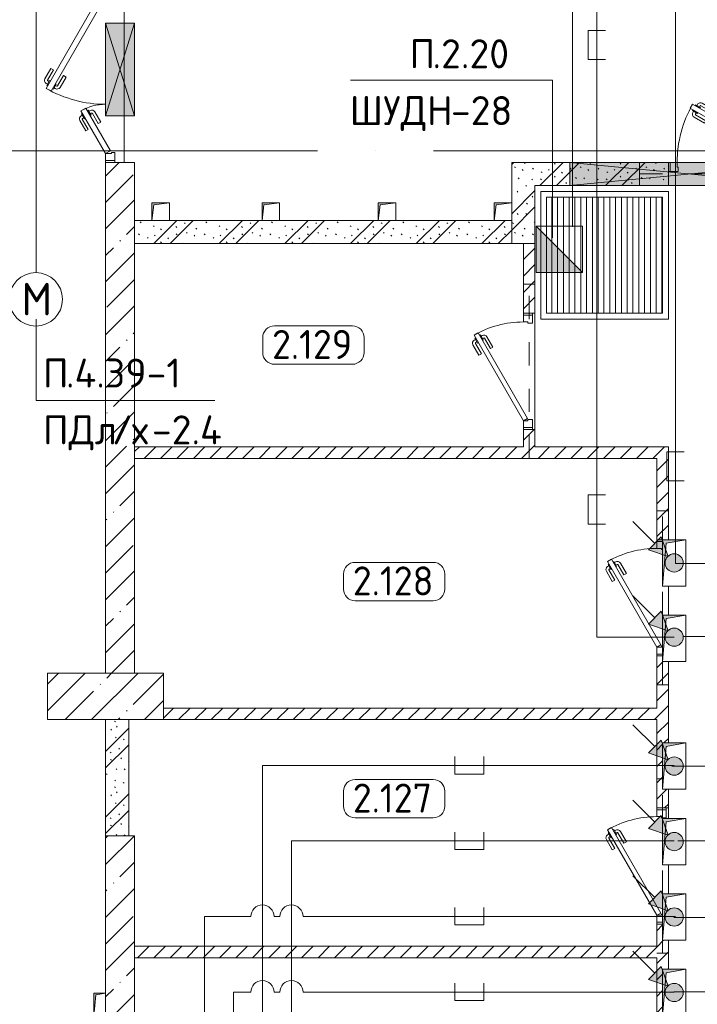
# Model space of a CAD drawing. Header units: millimetres. Extents: x -32229 to 291619, y -13689 to 125138.
# Tile 101 of 256: x 98815 to 104655, y 20798 to 29279. Entities that reach past the tile are written whole.
import ezdxf

# ---------------------------------------------------------------- set-up
doc = ezdxf.new("R2010")
doc.units = ezdxf.units.MM
doc.linetypes.add('3_ Штрих_ 1 х 1 мм', pattern=[400, 200, -200])
doc.linetypes.add('ADSK_Линия сетки', pattern=[5000, 4000, -500, 0, -500])
for name, color, linetype, lineweight in [('A-____-NOTE-TEXT', 7, 'Continuous', 18), ('A-AREA-____-IDEN', 7, 'Continuous', 9), ('A-DETL-____-THIN', 7, 'Continuous', 9), ('A-DOOR-____-MCUT', 7, 'Continuous', 9), ('A-DOOR-____-OTLN', 7, 'Continuous', 18), ('A-DOOR-FRAM-MCUT', 7, 'Continuous', 9), ('A-FLOR-____-OTLN', 7, 'Continuous', 18), ('A-GLAZ-____-MCUT', 7, 'Continuous', 9), ('A-GLAZ-____-OTLN', 7, 'Continuous', 18), ('A-WALL-____-MCUT', 7, 'Continuous', 40), ('A-WALL-____-PATT', 7, 'Continuous', 40), ('G-____-____-TEXT', 7, 'Continuous', 9), ('I-WALL-____-MCUT', 7, 'Continuous', 40), ('M-EQPM-____-OTLN', 7, 'Continuous', 18), ('S-BEAM-____-OTLN', 7, 'Continuous', 18), ('S-COLS-____-MCUT', 7, 'Continuous', 40), ('S-COLS-____-OTLN', 7, 'Continuous', 18), ('S-GRID-____-OTLN', 7, 'Continuous', 9)]:
    doc.layers.add(name, color=color, linetype=linetype, lineweight=lineweight)
doc.layers.add('A-DETL-____-OTLN', color=7, linetype='Continuous', lineweight=9, true_color=0x00a600)
doc.styles.add('GOST Common_2', font='GOST_Common.ttf', dxfattribs={"height": 280})
doc.styles.add('GOST Common_9', font='GOST_Common.ttf', dxfattribs={"height": 250})
doc.styles.add('ISOCPEUR', font='isocpeur.ttf', dxfattribs={"height": 250})
pattern_1 = [(45, (0, 0), (-70.71068, 70.71068), [])]
pattern_2 = [(135, (300.56, 377.28), (-565.6854, 6e-14), [10, -790]), (135, (349.8, 474.73), (-565.6854, 6e-14), [10, -790]), (135, (423.93, 473.06), (-565.6854, 6e-14), [10, -790]), (135, (229.92, 447.9), (-565.6854, 6e-14), [10, -790]), (135, (155.08, 447.9), (-565.6854, 6e-14), [10, -790]), (135, (114.9, 369.03), (-565.6854, 6e-14), [10, -790]), (135, (132.43, 285.8), (-565.6854, 6e-14), [10, -790]), (135, (214.66, 322), (-565.6854, 6e-14), [10, -790]), (135, (198.16, 261.88), (-565.6854, 6e-14), [10, -790]), (135, (45.2, 272.9), (-565.6854, 6e-14), [10, -790]), (135, (42.32, 336.16), (-565.6854, 6e-14), [10, -790]), (135, (92.26, 192.24), (-565.6854, 6e-14), [10, -790]), (135, (7.07, 149.2), (-565.6854, 6e-14), [10, -790]), (135, (80.6, 95.1), (-565.6854, 6e-14), [10, -790]), (135, (79.53, 36.94), (-565.6854, 6e-14), [10, -790]), (135, (153.87, 74.56), (-565.6854, 6e-14), [10, -790]), (135, (228.35, 124.8), (-565.6854, 6e-14), [10, -790]), (135, (279.75, 180.4), (-565.6854, 6e-14), [10, -790]), (135, (282.9, 31.63), (-565.6854, 6e-14), [10, -790]), (135, (377.38, 53.45), (-565.6854, 6e-14), [10, -790]), (135, (352.28, 102.7), (-565.6854, 6e-14), [10, -790]), (135, (354.05, 0), (-565.6854, 6e-14), [10, -790]), (135, (553.23, 16.45), (-565.6854, 6e-14), [10, -790]), (135, (542.38, 63.45), (-565.6854, 6e-14), [10, -790]), (135, (536.58, 239.3), (-565.6854, 6e-14), [10, -790]), (135, (475.85, 203.9), (-565.6854, 6e-14), [10, -790]), (135, (475.85, 316.54), (-565.6854, 6e-14), [10, -790]), (135, (520.8, 408.7), (-565.6854, 6e-14), [10, -790]), (135, (551.1, 470.8), (-565.6854, 6e-14), [10, -790]), (135, (235.25, 537.93), (-565.6854, 6e-14), [10, -790]), (135, (407.25, 547.65), (-565.6854, 6e-14), [10, -790]), (135, (94.5, 558.6), (-565.6854, 6e-14), [10, -790]), (135, (46.4, 532.3), (-565.6854, 6e-14), [10, -790]), (135, (85.56, 465.04), (-565.6854, 6e-14), [10, -790]), (135, (355.53, 181.14), (-565.6854, 6e-14), [10, -790]), (135, (362.23, 243.6), (-565.6854, 6e-14), [10, -790]), (135, (413.45, 344.1), (-565.6854, 6e-14), [10, -790]), (135, (286.3, 273.25), (-565.6854, 6e-14), [10, -790]), (135, (423.02, 263.72), (-565.6854, 6e-14), [10, -790]), (135, (162.94, 190.2), (-565.6854, 6e-14), [10, -790]), (135, (470.25, 120.93), (-565.6854, 6e-14), [10, -790]), (135, (484.48, 9.78), (-565.6854, 6e-14), [10, -790]), (45, (0, 212.13), (-565.6854, 0), []), (45, (212.13, 0), (-565.6854, 0), []), (45, (353.55, 0), (-565.6854, 0), []), (45, (0, 353.55), (-565.6854, 0), [])]
pattern_3 = [(45, (0, 0), (-228.0985, 228.0985), []), (45, (228.1, 0), (-228.0985, 228.0985), [403.225, -80.645, 6.706, -73.939])]

# ---------------------------------------------------------------- blocks, each defined once
blk = doc.blocks.new('АР_Дверь однопольная - 1000х2100h_850__Кладовая-4627048--02 ЭМ')
at = {"layer": 'A-DOOR-____-MCUT', "color": 253, "lineweight": 13, "true_color": 0xaaaaaa}
for p, q in [((311.1, 475), (-425, 50)), ((-405, 15.4), (331.1, 440.4)), ((331.1, 440.4), (311.1, 475)), ((-425, 50), (-405, 15.4))]:
    blk.add_line(p, q, dxfattribs=at)
at = {"layer": 'A-DOOR-____-OTLN', "color": 253, "lineweight": 5, "true_color": 0xaaaaaa}
for p, q in [((138.9, 433.3), (227.7, 484.6)), ((151.4, 411.7), (138.9, 433.3)), ((151.4, 411.7), (240.2, 462.9)), ((285.5, 469.4), (242.2, 444.4)), ((242.2, 444.4), (246.2, 437.5)), ((253, 450.7), (247, 461.1)), ((274.6, 463.2), (268.6, 473.6)), ((289.5, 462.5), (285.5, 469.4)), ((309.5, 427.9), (313.5, 420.9)), ((196.4, 333.7), (285.2, 385)), ((208.9, 312.1), (297.7, 363.3)), ((270.2, 395.9), (266.2, 402.9)), ((313.5, 420.9), (270.2, 395.9)), ((281, 402.2), (287, 391.8)), ((302.6, 414.7), (308.7, 404.3)), ((196.4, 333.7), (208.9, 312.1))]:
    blk.add_line(p, q, dxfattribs=at)
for centre, radius, start, end in [((242.7, 458.6), 30, 30, 120), ((242.7, 458.6), 4.99, 30, 120), ((-425, 50), 850, 360, 30), ((282.7, 389.3), 4.99, 300, 30), ((282.7, 389.3), 30, 300, 30)]:
    blk.add_arc(centre, radius, start, end, dxfattribs=at)
at = {"layer": 'A-DOOR-FRAM-MCUT', "color": 253, "lineweight": 13, "true_color": 0xaaaaaa}
for p, q in [((-485, 50), (-500, 50)), ((-425, 50), (-485, 50)), ((-485, 50), (-485, -30)), ((-425, 10), (-425, 50)), ((-415, 10), (-425, 10)), ((-415, -30), (-415, 10)), ((425, 10), (415, 10)), ((415, 10), (415, -30)), ((485, 50), (425, 50)), ((425, 50), (425, 10)), ((485, -30), (485, 50)), ((485, 50), (500, 50)), ((-485, -30), (-500, -30)), ((-485, -30), (-415, -30)), ((415, -30), (485, -30)), ((485, -30), (500, -30))]:
    blk.add_line(p, q, dxfattribs=at)
blk = doc.blocks.new('АР_Дверь однопольная - 1000х2100h_850__Кладовая-V2--02 ЭМ')
at = {"layer": 'A-DOOR-____-MCUT', "color": 253, "lineweight": 13, "true_color": 0xaaaaaa}
for p, q in [((311.1, 475), (-425, 50)), ((-405, 15.4), (331.1, 440.4)), ((331.1, 440.4), (311.1, 475)), ((-425, 50), (-405, 15.4))]:
    blk.add_line(p, q, dxfattribs=at)
at = {"layer": 'A-DOOR-____-OTLN', "color": 253, "lineweight": 5, "true_color": 0xaaaaaa}
for p, q in [((138.9, 433.3), (227.7, 484.6)), ((151.4, 411.7), (138.9, 433.3)), ((151.4, 411.7), (240.2, 462.9)), ((285.5, 469.4), (242.2, 444.4)), ((242.2, 444.4), (246.2, 437.5)), ((253, 450.7), (247, 461.1)), ((274.6, 463.2), (268.6, 473.6)), ((289.5, 462.5), (285.5, 469.4)), ((309.5, 427.9), (313.5, 420.9)), ((196.4, 333.7), (285.2, 385)), ((208.9, 312.1), (297.7, 363.3)), ((270.2, 395.9), (266.2, 402.9)), ((313.5, 420.9), (270.2, 395.9)), ((281, 402.2), (287, 391.8)), ((302.6, 414.7), (308.7, 404.3)), ((196.4, 333.7), (208.9, 312.1))]:
    blk.add_line(p, q, dxfattribs=at)
for centre, radius, start, end in [((242.7, 458.6), 30, 30, 120), ((242.7, 458.6), 4.99, 30, 120), ((-425, 50), 850, 360, 30), ((282.7, 389.3), 4.99, 300, 30), ((282.7, 389.3), 30, 300, 30)]:
    blk.add_arc(centre, radius, start, end, dxfattribs=at)
at = {"layer": 'A-DOOR-FRAM-MCUT', "color": 253, "lineweight": 13, "true_color": 0xaaaaaa}
for p, q in [((-485, 50), (-500, 50)), ((-425, 50), (-485, 50)), ((-485, 50), (-485, 0)), ((-425, 10), (-425, 50)), ((-415, 10), (-425, 10)), ((-415, 0), (-415, 10)), ((425, 10), (415, 10)), ((415, 10), (415, 0)), ((485, 50), (425, 50)), ((425, 50), (425, 10)), ((485, 0), (485, 50)), ((485, 50), (500, 50))]:
    blk.add_line(p, q, dxfattribs=at)
blk = doc.blocks.new('АР_Дверь однопольная - 1000х2100h_850__Кладовая-V3--02 ЭМ')
at = {"layer": 'A-DOOR-____-MCUT', "color": 253, "lineweight": 13, "true_color": 0xaaaaaa}
for p, q in [((311.1, 475), (-425, 50)), ((-405, 15.4), (331.1, 440.4)), ((331.1, 440.4), (311.1, 475)), ((-425, 50), (-405, 15.4))]:
    blk.add_line(p, q, dxfattribs=at)
at = {"layer": 'A-DOOR-____-OTLN', "color": 253, "lineweight": 5, "true_color": 0xaaaaaa}
for p, q in [((138.9, 433.3), (227.7, 484.6)), ((151.4, 411.7), (138.9, 433.3)), ((151.4, 411.7), (240.2, 462.9)), ((285.5, 469.4), (242.2, 444.4)), ((242.2, 444.4), (246.2, 437.5)), ((253, 450.7), (247, 461.1)), ((274.6, 463.2), (268.6, 473.6)), ((289.5, 462.5), (285.5, 469.4)), ((309.5, 427.9), (313.5, 420.9)), ((196.4, 333.7), (285.2, 385)), ((208.9, 312.1), (297.7, 363.3)), ((270.2, 395.9), (266.2, 402.9)), ((313.5, 420.9), (270.2, 395.9)), ((281, 402.2), (287, 391.8)), ((302.6, 414.7), (308.7, 404.3)), ((196.4, 333.7), (208.9, 312.1))]:
    blk.add_line(p, q, dxfattribs=at)
for centre, radius, start, end in [((242.7, 458.6), 30, 30, 120), ((242.7, 458.6), 4.99, 30, 120), ((-425, 50), 850, 360, 30), ((282.7, 389.3), 4.99, 300, 30), ((282.7, 389.3), 30, 300, 30)]:
    blk.add_arc(centre, radius, start, end, dxfattribs=at)
at = {"layer": 'A-DOOR-FRAM-MCUT', "color": 253, "lineweight": 13, "true_color": 0xaaaaaa}
for p, q in [((-485, 50), (-500, 50)), ((-425, 50), (-485, 50)), ((-485, 50), (-485, 0)), ((-425, 10), (-425, 50)), ((-415, 10), (-425, 10)), ((-415, 0), (-415, 10)), ((425, 10), (415, 10)), ((415, 10), (415, -30)), ((485, 50), (425, 50)), ((425, 50), (425, 10)), ((485, -30), (485, 50)), ((485, 50), (500, 50)), ((415, -30), (485, -30)), ((485, -30), (500, -30))]:
    blk.add_line(p, q, dxfattribs=at)
blk = doc.blocks.new('АР_Дверь однопольная - 1150х2100h_кл_ коридор-4724467--02 ЭМ')
at = {"layer": 'A-DOOR-____-MCUT', "color": 253, "lineweight": 13, "true_color": 0xaaaaaa}
for p, q in [((-366, 600), (-386, 565.4)), ((500, 100), (-366, 600)), ((-386, 565.4), (420, 100)), ((420, 100), (480, 65.4)), ((480, 65.4), (500, 100))]:
    blk.add_line(p, q, dxfattribs=at)
at = {"layer": 'A-DOOR-____-OTLN', "color": 253, "lineweight": 5, "true_color": 0xaaaaaa}
for p, q in [((-344.4, 587.5), (-340.4, 594.4)), ((-340.4, 594.4), (-297.1, 569.4)), ((-329.5, 588.2), (-323.5, 598.6)), ((-193.8, 558.3), (-282.6, 609.6)), ((-364.4, 552.9), (-368.4, 545.9)), ((-368.4, 545.9), (-325.1, 520.9)), ((-357.5, 539.7), (-363.6, 529.3)), ((-335.9, 527.2), (-341.9, 516.8)), ((-251.3, 458.7), (-340.1, 510)), ((-325.1, 520.9), (-321.1, 527.9)), ((-307.9, 575.7), (-301.9, 586.1)), ((-297.1, 569.4), (-301.1, 562.5)), ((-206.3, 536.7), (-295.1, 587.9)), ((-206.3, 536.7), (-193.8, 558.3)), ((-263.8, 437.1), (-352.6, 488.3)), ((-251.3, 458.7), (-263.8, 437.1))]:
    blk.add_line(p, q, dxfattribs=at)
for centre, radius, start, end in [((500, 100), 1000, 150, 180), ((-297.6, 583.6), 30, 60, 150), ((-337.6, 514.3), 30, 150, 240), ((-337.6, 514.3), 4.99, 150, 240), ((-297.6, 583.6), 4.99, 60, 150)]:
    blk.add_arc(centre, radius, start, end, dxfattribs=at)
at = {"layer": 'A-DOOR-FRAM-MCUT', "color": 253, "lineweight": 13, "true_color": 0xaaaaaa}
for p, q in [((-560, 100), (-575, 100)), ((-500, 100), (-560, 100)), ((-560, 100), (-560, 20)), ((-500, 60), (-500, 100)), ((560, 100), (500, 100)), ((500, 100), (500, 60)), ((560, 20), (560, 100)), ((560, 100), (575, 100)), ((-560, 20), (-575, 20)), ((-560, 20), (-490, 20)), ((-490, 60), (-500, 60)), ((-490, 20), (-490, 60)), ((500, 60), (490, 60)), ((490, 60), (490, 20)), ((490, 20), (560, 20)), ((560, 20), (575, 20))]:
    blk.add_line(p, q, dxfattribs=at)
blk = doc.blocks.new('АР_Приямок - ПР-1_1100х1100 х50-V65--02 ЭМ')
at = {"layer": 'M-EQPM-____-OTLN', "lineweight": 5, "true_color": 0xaaaaaa}
h = blk.add_hatch(dxfattribs=at)
h.set_pattern_fill('FP_31', color=253, style=0, pattern_type=2)
h.set_pattern_definition([(90, (0, 0), (-50, 3e-15), [])])
h.paths.add_polyline_path([(1050, -500), (1050, 500), (50, 500), (50, -500), (659.094588, -500)])
at = {"layer": 'M-EQPM-____-OTLN', "color": 253, "lineweight": 13, "true_color": 0xaaaaaa}
for p, q in [((0, -550), (0, 550)), ((0, 550), (1100, 550)), ((1100, 550), (1100, -550)), ((1100, -550), (0, -550))]:
    blk.add_line(p, q, dxfattribs=at)
blk = doc.blocks.new('АР_Отверстие прямоугольное - АПТ-5817989--02 ЭМ')
at = {"layer": 'A-GLAZ-____-OTLN', "lineweight": 13, "true_color": 0xf0f0f0}
blk.add_hatch(color=7, dxfattribs=at).paths.add_polyline_path([(525, 125), (-275, 125), (-275, -125), (525, -125)])
at = {"layer": 'A-GLAZ-____-MCUT', "color": 253, "lineweight": 13, "true_color": 0xaaaaaa}
for p, q in [((-275, 125), (-275, -125)), ((525, 125), (525, -125))]:
    blk.add_line(p, q, dxfattribs=at)
at = {"layer": 'A-GLAZ-____-OTLN', "color": 253, "lineweight": 5, "true_color": 0xaaaaaa}
for p, q in [((525, 125), (-275, -125)), ((-275, 125), (525, -125))]:
    blk.add_line(p, q, dxfattribs=at)
at = {"layer": 'A-GLAZ-____-OTLN', "color": 253, "lineweight": 13, "true_color": 0xaaaaaa}
for p, q in [((525, 125), (-275, 125)), ((-275, 125), (-275, -125)), ((525, -125), (525, 125)), ((-275, -125), (525, -125))]:
    blk.add_line(p, q, dxfattribs=at)
blk = doc.blocks.new('АР_Дверь двупольная - 1600х2100h_1025_425__техн_-4730157--02 ЭМ')
at = {"layer": 'A-DOOR-____-MCUT', "color": 253, "lineweight": 13, "true_color": 0xaaaaaa}
for p, q in [((-162.7, 637.5), (-187.7, 594.2)), ((-187.7, 594.2), (700, 81.7)), ((725, 125), (-162.7, 637.5)), ((-725, 125), (-356.9, 337.5)), ((-331.9, 294.2), (-700, 81.7)), ((-356.9, 337.5), (-331.9, 294.2)), ((-700, 81.7), (-725, 125)), ((700, 81.7), (725, 125))]:
    blk.add_line(p, q, dxfattribs=at)
at = {"layer": 'A-DOOR-____-OTLN', "color": 253, "lineweight": 5, "true_color": 0xaaaaaa}
for p, q in [((-141, 625), (-137, 631.9)), ((-137, 631.9), (-93.7, 606.9)), ((-126.2, 625.7), (-120.2, 636.1)), ((-104.5, 613.2), (-98.5, 623.6)), ((-93.7, 606.9), (-97.7, 600)), ((-3, 574.2), (-91.7, 625.4)), ((9.5, 595.8), (-79.2, 647.1)), ((-3, 574.2), (9.5, 595.8)), ((-166, 581.7), (-170, 574.8)), ((-170, 574.8), (-126.7, 549.8)), ((-159.2, 568.5), (-165.2, 558.1)), ((-65.5, 465.9), (-154.2, 517.2)), ((-137.5, 556), (-143.6, 545.6)), ((-53, 487.5), (-141.7, 538.8)), ((-126.7, 549.8), (-122.7, 556.7)), ((-53, 487.5), (-65.5, 465.9)), ((-529.2, 295.8), (-440.4, 347.1)), ((-516.7, 274.2), (-529.2, 295.8)), ((-516.7, 274.2), (-427.9, 325.4)), ((-382.6, 331.9), (-425.9, 306.9)), ((-425.9, 306.9), (-421.9, 300)), ((-415.1, 313.2), (-421.1, 323.6)), ((-393.4, 325.7), (-399.4, 336.1)), ((-392.9, 249.8), (-396.9, 256.7)), ((-349.6, 274.8), (-392.9, 249.8)), ((-378.6, 325), (-382.6, 331.9)), ((-382.1, 256), (-376.1, 245.6)), ((-360.4, 268.5), (-354.4, 258.1)), ((-353.6, 281.7), (-349.6, 274.8)), ((-466.7, 187.5), (-377.9, 238.8)), ((-466.7, 187.5), (-454.2, 165.9)), ((-454.2, 165.9), (-365.4, 217.2))]:
    blk.add_line(p, q, dxfattribs=at)
for centre, radius, start, end in [((725, 125), 1025, 150, 180), ((-94.2, 621.1), 30, 60, 150), ((-94.2, 621.1), 4.99, 60, 150), ((-139.2, 543.1), 30, 150, 240), ((-139.2, 543.1), 4.99, 150, 240), ((-425.4, 321.1), 30, 30, 120), ((-425.4, 321.1), 4.99, 30, 120), ((-380.4, 243.1), 30, 300, 30), ((-725, 125), 425, 0, 30), ((-380.4, 243.1), 4.99, 300, 30)]:
    blk.add_arc(centre, radius, start, end, dxfattribs=at)
at = {"layer": 'A-DOOR-FRAM-MCUT', "color": 253, "lineweight": 13, "true_color": 0xaaaaaa}
for p, q in [((-785, 125), (-800, 125)), ((-785, 125), (-725, 125)), ((-785, 45), (-785, 125)), ((-725, 125), (-725, 75)), ((785, 125), (725, 125)), ((725, 125), (725, 75)), ((785, 45), (785, 125)), ((785, 125), (800, 125)), ((-785, 45), (-800, 45)), ((-715, 45), (-785, 45)), ((-725, 75), (-715, 75)), ((-715, 75), (-715, 45)), ((725, 75), (715, 75)), ((715, 75), (715, 45)), ((715, 45), (785, 45)), ((785, 45), (800, 45))]:
    blk.add_line(p, q, dxfattribs=at)
blk = doc.blocks.new('АР_Отверстие прямоугольное - ОВВ-7434101--02 ЭМ')
at = {"layer": 'A-GLAZ-____-OTLN', "lineweight": 13, "true_color": 0xf0f0f0}
blk.add_hatch(color=7, dxfattribs=at).paths.add_polyline_path([(1150, -100), (1150, 100), (-900, 100), (-900, -100)])
at = {"layer": 'A-GLAZ-____-MCUT', "color": 253, "lineweight": 13, "true_color": 0xaaaaaa}
for p, q in [((-900, 100), (-900, -100)), ((1150, 100), (1150, -100))]:
    blk.add_line(p, q, dxfattribs=at)
at = {"layer": 'A-GLAZ-____-OTLN', "color": 253, "lineweight": 5, "true_color": 0xaaaaaa}
for p, q in [((1150, 100), (-900, -100)), ((-900, 100), (1150, -100))]:
    blk.add_line(p, q, dxfattribs=at)
at = {"layer": 'A-GLAZ-____-OTLN', "color": 253, "lineweight": 13, "true_color": 0xaaaaaa}
for p, q in [((1150, 100), (-900, 100)), ((-900, 100), (-900, -100)), ((1150, -100), (1150, 100)), ((-900, -100), (1150, -100))]:
    blk.add_line(p, q, dxfattribs=at)
blk = doc.blocks.new('АР_Канал вертикальный прямоугольный - ВК-5405404--02 ЭМ')
at = {"layer": 'M-EQPM-____-OTLN', "lineweight": 13, "true_color": 0xe2e2e2}
blk.add_hatch(color=254, dxfattribs=at).paths.add_polyline_path([(-75, -75), (-60, 60), (75, 75), (-75, 75)])
at = {"layer": 'M-EQPM-____-OTLN', "color": 253, "lineweight": 13, "true_color": 0xaaaaaa}
for p, q in [((75, 75), (-75, 75)), ((-75, 75), (-75, -75)), ((75, 75), (-75, 75)), ((-75, 75), (-75, -75)), ((-75, -75), (-75, 75)), ((-75, 75), (75, 75)), ((-75, -75), (-60, 60)), ((-75, -75), (-60, 60)), ((-60, 60), (75, 75)), ((-60, 60), (75, 75)), ((75, -75), (75, 75)), ((75, 75), (75, -75)), ((-75, -75), (75, -75)), ((75, -75), (-75, -75))]:
    blk.add_line(p, q, dxfattribs=at)
blk = doc.blocks.new('АР_Канал вертикальный прямоугольный - СС-5432436--02 ЭМ')
at = {"layer": 'M-EQPM-____-OTLN', "lineweight": 13, "true_color": 0xe2e2e2}
blk.add_hatch(color=254, dxfattribs=at).paths.add_polyline_path([(-50, -100), (-35, 85), (50, 100), (-50, 100)])
at = {"layer": 'M-EQPM-____-OTLN', "color": 253, "lineweight": 13, "true_color": 0xaaaaaa}
for p, q in [((50, 100), (-50, 100)), ((-50, 100), (-50, -100)), ((50, 100), (-50, 100)), ((-50, 100), (-50, -100)), ((-50, -100), (-50, 100)), ((-50, 100), (50, 100)), ((-50, -100), (-35, 85)), ((-50, -100), (-35, 85)), ((-35, 85), (50, 100)), ((-35, 85), (50, 100)), ((50, -100), (50, 100)), ((50, 100), (50, -100)), ((-50, -100), (50, -100)), ((50, -100), (-50, -100))]:
    blk.add_line(p, q, dxfattribs=at)
blk = doc.blocks.new('АР_Канал вертикальный прямоугольный - ЭОМ-6364786--02 ЭМ')
at = {"layer": 'M-EQPM-____-OTLN', "lineweight": 13, "true_color": 0xe2e2e2}
blk.add_hatch(color=254, dxfattribs=at).paths.add_polyline_path([(-100, -200), (-70, 170), (100, 200), (-100, 200)])
at = {"layer": 'M-EQPM-____-OTLN', "color": 253, "lineweight": 13, "true_color": 0xaaaaaa}
for p, q in [((100, 200), (-100, 200)), ((-100, 200), (-100, -200)), ((100, 200), (-100, 200)), ((-100, 200), (-100, -200)), ((-100, -200), (-100, 200)), ((-100, 200), (100, 200)), ((-100, -200), (-70, 170)), ((-100, -200), (-70, 170)), ((-70, 170), (100, 200)), ((-70, 170), (100, 200)), ((100, -200), (100, 200)), ((100, 200), (100, -200)), ((-100, -200), (100, -200)), ((100, -200), (-100, -200))]:
    blk.add_line(p, q, dxfattribs=at)
blk = doc.blocks.new('АР_Перемычка - 100_Уx1_75x5__250-250-V92--02 ЭМ')
at = {"layer": 'S-BEAM-____-OTLN', "color": 9, "linetype": '3_ Штрих_ 1 х 1 мм', "lineweight": 15, "true_color": 0xc4c4c4}
for p, q in [((-750, 50), (-750, -50)), ((750, 50), (750, 0)), ((-750, 0), (-639.7, 0)), ((-239.7, 0), (10.3, 0)), ((410.3, 0), (660.3, 0))]:
    blk.add_line(p, q, dxfattribs=at)
blk = doc.blocks.new('АР_Перемычка - 100_Уx1_75x5__250-250-V93--02 ЭМ')
at = {"layer": 'S-BEAM-____-OTLN', "color": 9, "linetype": '3_ Штрих_ 1 х 1 мм', "lineweight": 15, "true_color": 0xc4c4c4}
for p, q in [((-750, 50), (-750, -50)), ((750, 50), (750, -50)), ((-750, 0), (-550, 0)), ((-150, 0), (100, 0)), ((500, 0), (750, 0))]:
    blk.add_line(p, q, dxfattribs=at)
blk = doc.blocks.new('АР_Перемычка - 100_Уx1_75x5__250-250-6683530--02 ЭМ')
at = {"layer": 'S-BEAM-____-OTLN', "color": 9, "linetype": '3_ Штрих_ 1 х 1 мм', "lineweight": 15, "true_color": 0xc4c4c4}
for p, q in [((-750, 50), (-750, -50)), ((750, 50), (750, -50)), ((-750, 0), (750, 0))]:
    blk.add_line(p, q, dxfattribs=at)
blk = doc.blocks.new('АР_Перемычка - 200_Уx2_75x5__250-250-V95--02 ЭМ')
at = {"layer": 'S-BEAM-____-OTLN', "color": 9, "linetype": '3_ Штрих_ 1 х 1 мм', "lineweight": 15, "true_color": 0xc4c4c4}
for p, q in [((-825, 100), (-825, -100)), ((825, 100), (825, -100)), ((-825, 0), (625, 0)), ((625, 0), (825, 0))]:
    blk.add_line(p, q, dxfattribs=at)
blk = doc.blocks.new('Наметкина 10_РД_АР_П_отсоединено_rvt-1--02 ЭМ')
at = {"layer": 'A-WALL-____-PATT', "lineweight": 5, "true_color": 0xaaaaaa}
h = blk.add_hatch(dxfattribs=at)
h.set_pattern_fill('FP_3', color=253, style=0, pattern_type=2)
h.set_pattern_definition(pattern_3)
h.paths.add_polyline_path([(99555.3, 23650), (99805.3, 23650), (99805.3, 28050), (99555.3, 28050), (99555.3, 26336.2)])
h.paths.add_polyline_path([(99555.3, 29650), (99805.3, 29650), (99805.3, 29750), (99555.3, 29750)])
h = blk.add_hatch(dxfattribs=at)
h.set_pattern_fill('FP_1', color=253, style=0, pattern_type=2)
h.set_pattern_definition(pattern_2)
h.paths.add_polyline_path([(109530.3, 27850), (109805.3, 27850), (109805.3, 28050), (109530.3, 28050)])
h.paths.add_polyline_path([(108155.3, 27850), (108430.3, 27850), (108430.3, 28050), (105555.3, 28050), (105555.3, 27850), (106535.3, 27850)])
h.paths.add_polyline_path([(104405.3, 27850), (104405.3, 28050), (103055.3, 28050), (103055.3, 27850), (103555.3, 27850)])
h = blk.add_hatch(dxfattribs=at)
h.set_pattern_fill('FP_1', color=253, style=0, pattern_type=2)
h.set_pattern_definition(pattern_2)
h.paths.add_polyline_path([(103255.3, 27350), (103255.3, 27850), (103055.3, 27850), (103055.3, 27350), (103231.2, 27350)])
h = blk.add_hatch(dxfattribs=at)
h.set_pattern_fill('FP_1', color=253, style=0, pattern_type=2)
h.set_pattern_definition(pattern_2)
h.paths.add_polyline_path([(102920.3, 27350), (103055.3, 27350), (103055.3, 27550), (99805.3, 27550), (99805.3, 27350), (102905.3, 27350)])
h = blk.add_hatch(dxfattribs=at)
h.set_pattern_fill('FP_2', color=253, style=0, pattern_type=2)
h.set_pattern_definition(pattern_1)
h.paths.add_polyline_path([(103155.3, 25600), (103255.3, 25600), (103255.3, 25750), (103155.3, 25750)])
h.paths.add_polyline_path([(103155.3, 26750), (103255.3, 26750), (103255.3, 27350), (103155.3, 27350)])
h = blk.add_hatch(dxfattribs=at)
h.set_pattern_fill('FP_2', color=253, style=0, pattern_type=2)
h.set_pattern_definition(pattern_1)
h.paths.add_polyline_path([(103231.2, 25500), (104305.3, 25500), (104305.3, 25600), (99805.3, 25600), (99805.3, 25500), (100569.3, 25500)])
h = blk.add_hatch(dxfattribs=at)
h.set_pattern_fill('FP_2', color=253, style=0, pattern_type=2)
h.set_pattern_definition(pattern_1)
h.paths.add_polyline_path([(104305.3, 9050), (104405.3, 9050), (104405.3, 9550), (104305.3, 9550), (104305.3, 9133.2)])
h.paths.add_polyline_path([(104305.3, 10550), (104405.3, 10550), (104405.3, 11550), (104305.3, 11550), (104305.3, 11100)])
h.paths.add_polyline_path([(104405.3, 12550), (104405.3, 13550), (104305.3, 13550), (104305.3, 12550)])
h.paths.add_polyline_path([(104405.3, 14550), (104405.3, 15865), (104305.3, 15865), (104305.3, 14550)])
h.paths.add_polyline_path([(104405.3, 16865), (104405.3, 17625), (104305.3, 17625), (104305.3, 16865)])
h.paths.add_polyline_path([(104405.3, 18625), (104405.3, 19400), (104355.3, 19400), (104355.3, 19500), (104305.3, 19500), (104305.3, 18625)])
h.paths.add_polyline_path([(104355.3, 20500), (104405.3, 20500), (104405.3, 20700), (104355.3, 20700), (104355.3, 21100), (104405.3, 21100), (104405.3, 21350), (104355.3, 21350), (104355.3, 21489.7), (104305.3, 21489.7), (104305.3, 20500)])
h.paths.add_polyline_path([(104355.3, 22489.7), (104405.3, 22489.7), (104405.3, 22650), (104355.3, 22650), (104355.3, 23050), (104405.3, 23050), (104405.3, 23750), (104355.3, 23750), (104355.3, 23800), (104305.3, 23800), (104305.3, 22489.7)])
h.paths.add_polyline_path([(104305.3, 24800), (104405.3, 24800), (104405.3, 25600), (104305.3, 25600), (104305.3, 25500)])
h = blk.add_hatch(dxfattribs=at)
h.set_pattern_fill('FP_2', color=253, style=0, pattern_type=2)
h.set_pattern_definition(pattern_1)
h.paths.add_polyline_path([(104305.3, 23250), (104305.3, 23350), (100055.3, 23350), (100055.3, 23250), (103231.2, 23250)])
h = blk.add_hatch(dxfattribs=at)
h.set_pattern_fill('FP_1', color=253, style=0, pattern_type=2)
h.set_pattern_definition(pattern_2)
h.paths.add_polyline_path([(99755.3, 22250), (99755.3, 23250), (99555.3, 23250), (99555.3, 22250)])
h = blk.add_hatch(dxfattribs=at)
h.set_pattern_fill('FP_3', color=253, style=0, pattern_type=2)
h.set_pattern_definition(pattern_3)
h.paths.add_polyline_path([(99555.3, 8850), (99805.3, 8850), (99805.3, 22250), (99555.3, 22250), (99555.3, 8950)])
h = blk.add_hatch(dxfattribs=at)
h.set_pattern_fill('FP_2', color=253, style=0, pattern_type=2)
h.set_pattern_definition(pattern_1)
h.paths.add_polyline_path([(104305.3, 21200), (104305.3, 21300), (99805.3, 21300), (99805.3, 21200), (103231.2, 21200)])
at = {"layer": 'S-COLS-____-OTLN', "lineweight": 5, "true_color": 0xaaaaaa}
h = blk.add_hatch(dxfattribs=at)
h.set_pattern_fill('FP_3', color=253, style=0, pattern_type=2)
h.set_pattern_definition(pattern_3)
h.paths.add_polyline_path([(100055.3, 23250), (100055.3, 23650), (99055.3, 23650), (99055.3, 23250)])
at = {"layer": 'A-FLOR-____-OTLN', "color": 253, "lineweight": 13, "true_color": 0xaaaaaa}
for p, q in [((99715.3, 29650), (99715.3, 29250)), ((99715.3, 29250), (99715.3, 29650)), ((99715.3, 29250), (99715.3, 28450)), ((99715.3, 28450), (99715.3, 29250)), ((99715.3, 28450), (99715.3, 28050)), ((99715.3, 28050), (99715.3, 28450)), ((104420.3, 28050), (104405.3, 28050)), ((104405.3, 28050), (104420.3, 28050)), ((105400.3, 28050), (104480.3, 28050)), ((104480.3, 28050), (105400.3, 28050)), ((103355.3, 26750), (103355.3, 27750)), ((103355.3, 27750), (104355.3, 27750)), ((104355.3, 27750), (104355.3, 26750)), ((103255.3, 26750), (103255.3, 25750)), ((103255.3, 25750), (103255.3, 26750)), ((104355.3, 26750), (103355.3, 26750)), ((104405.3, 24400), (104405.3, 24150)), ((104405.3, 24150), (104405.3, 24400)), ((104405.3, 22489.7), (104405.3, 22400)), ((104405.3, 22400), (104405.3, 22489.7)), ((104405.3, 22000), (104405.3, 21750)), ((104405.3, 21750), (104405.3, 22000))]:
    blk.add_line(p, q, dxfattribs=at)
at = {"layer": 'A-WALL-____-MCUT', "color": 253, "lineweight": 13, "true_color": 0xaaaaaa}
for p, q in [((99555.3, 28050), (99555.3, 23650)), ((99805.3, 28050), (99555.3, 28050)), ((99805.3, 23650), (99805.3, 28050)), ((99555.3, 23650), (99805.3, 23650)), ((99555.3, 22250), (99555.3, 20895)), ((99805.3, 22250), (99755.3, 22250)), ((99805.3, 15190), (99805.3, 22250))]:
    blk.add_line(p, q, dxfattribs=at)
at = {"layer": 'A-WALL-____-MCUT', "color": 253, "lineweight": 15, "true_color": 0xaaaaaa}
for p, q in [((103155.3, 27350), (103255.3, 27350)), ((103255.3, 27350), (103155.3, 27350)), ((99755.3, 22250), (99555.3, 22250)), ((99555.3, 22250), (99755.3, 22250))]:
    blk.add_line(p, q, dxfattribs=at)
at = {"layer": 'I-WALL-____-MCUT', "color": 253, "lineweight": 13, "true_color": 0xaaaaaa}
for p, q in [((103555.3, 28050), (103055.3, 28050)), ((103055.3, 28050), (103055.3, 27850)), ((104405.3, 28050), (103555.3, 28050)), ((104405.3, 27850), (104405.3, 28050)), ((103055.3, 27850), (103055.3, 27700)), ((103255.3, 27850), (103555.3, 27850)), ((103255.3, 27350), (103255.3, 27850)), ((103555.3, 27850), (104405.3, 27850)), ((99955.3, 27550), (99805.3, 27550)), ((99805.3, 27550), (99805.3, 27350)), ((100905.3, 27550), (100105.3, 27550)), ((101905.3, 27550), (101055.3, 27550)), ((102905.3, 27550), (102055.3, 27550)), ((103055.3, 27550), (103055.3, 27350)), ((103055.3, 27350), (103055.3, 27550)), ((99805.3, 27350), (103055.3, 27350)), ((103055.3, 27350), (103155.3, 27350)), ((103155.3, 27350), (103155.3, 26750)), ((103255.3, 26750), (103255.3, 27350)), ((103155.3, 26750), (103255.3, 26750)), ((103155.3, 25750), (103155.3, 25600)), ((103255.3, 25750), (103155.3, 25750)), ((103255.3, 25600), (103255.3, 25750)), ((103155.3, 25600), (99805.3, 25600)), ((99805.3, 25600), (99805.3, 25500)), ((104305.3, 25600), (103255.3, 25600)), ((104405.3, 25600), (104305.3, 25600)), ((104405.3, 24800), (104405.3, 25600)), ((99805.3, 25500), (104305.3, 25500)), ((104305.3, 25500), (104305.3, 24800)), ((104305.3, 24800), (104355.3, 24800)), ((104305.3, 23800), (104305.3, 23350)), ((104355.3, 23800), (104305.3, 23800)), ((104405.3, 23050), (104405.3, 23750)), ((104305.3, 23350), (100055.3, 23350)), ((100055.3, 23350), (100055.3, 23250)), ((99555.3, 23250), (99555.3, 22250)), ((99755.3, 23250), (99555.3, 23250)), ((99755.3, 22250), (99755.3, 23250)), ((100055.3, 23250), (104305.3, 23250)), ((104305.3, 23250), (104305.3, 22489.7)), ((104405.3, 22489.7), (104405.3, 22650)), ((104305.3, 22489.7), (104405.3, 22489.7)), ((104305.3, 21489.7), (104305.3, 21300)), ((104355.3, 21489.7), (104305.3, 21489.7)), ((104305.3, 21300), (99805.3, 21300)), ((99805.3, 21300), (99805.3, 21200)), ((104405.3, 21100), (104405.3, 21350)), ((99805.3, 21200), (104305.3, 21200)), ((104305.3, 21200), (104305.3, 20500))]:
    blk.add_line(p, q, dxfattribs=at)
at = {"layer": 'S-COLS-____-MCUT', "color": 253, "lineweight": 15, "true_color": 0xaaaaaa}
for p, q in [((100055.3, 23650), (99055.3, 23650)), ((99055.3, 23650), (99055.3, 23250)), ((100055.3, 23250), (100055.3, 23650)), ((99055.3, 23250), (100055.3, 23250))]:
    blk.add_line(p, q, dxfattribs=at)
at = {"layer": 'A-DOOR-____-OTLN', "color": 253, "lineweight": 13, "true_color": 0xaaaaaa}
for name, p, rotation in [('АР_Дверь двупольная - 1600х2100h_1025_425__техн_-4730157--02 ЭМ', (99680.3, 28850), 89.9999999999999), ('АР_Дверь однопольная - 1000х2100h_850__Кладовая-4627048--02 ЭМ', (103205.3, 26250), 90), ('АР_Дверь однопольная - 1000х2100h_850__Кладовая-V2--02 ЭМ', (104355.3, 24300), 90), ('АР_Дверь однопольная - 1000х2100h_850__Кладовая-V3--02 ЭМ', (104355.3, 21989.7), 90)]:
    blk.add_blockref(name, p, dxfattribs=dict(at, rotation=rotation))
blk.add_blockref('АР_Дверь однопольная - 1150х2100h_кл_ коридор-4724467--02 ЭМ', (104980.3, 27950), dxfattribs=at)
at = {"layer": 'A-GLAZ-____-OTLN', "color": 253, "lineweight": 13, "true_color": 0xaaaaaa, "rotation": 269.9999999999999}
blk.add_blockref('АР_Отверстие прямоугольное - АПТ-5817989--02 ЭМ', (99680.3, 28975), dxfattribs=at)
at = {"layer": 'A-GLAZ-____-OTLN', "color": 253, "lineweight": 13, "true_color": 0xaaaaaa}
blk.add_blockref('АР_Отверстие прямоугольное - ОВВ-7434101--02 ЭМ', (104455.3, 27950), dxfattribs=at)
at = {"layer": 'M-EQPM-____-OTLN', "color": 253, "lineweight": 13, "true_color": 0xaaaaaa}
for name, p in [('АР_Приямок - ПР-1_1100х1100 х50-V65--02 ЭМ', (103305.3, 27250)), ('АР_Канал вертикальный прямоугольный - ВК-5405404--02 ЭМ', (100030.3, 27625)), ('АР_Канал вертикальный прямоугольный - ВК-5405404--02 ЭМ', (100980.3, 27625)), ('АР_Канал вертикальный прямоугольный - ВК-5405404--02 ЭМ', (101980.3, 27625)), ('АР_Канал вертикальный прямоугольный - ВК-5405404--02 ЭМ', (102980.3, 27625)), ('АР_Канал вертикальный прямоугольный - ЭОМ-6364786--02 ЭМ', (104455.3, 24600)), ('АР_Канал вертикальный прямоугольный - ЭОМ-6364786--02 ЭМ', (104455.3, 23950)), ('АР_Канал вертикальный прямоугольный - ЭОМ-6364786--02 ЭМ', (104455.3, 22850)), ('АР_Канал вертикальный прямоугольный - ЭОМ-6364786--02 ЭМ', (104455.3, 22200)), ('АР_Канал вертикальный прямоугольный - ЭОМ-6364786--02 ЭМ', (104455.3, 21550)), ('АР_Канал вертикальный прямоугольный - ЭОМ-6364786--02 ЭМ', (104455.3, 20900)), ('АР_Канал вертикальный прямоугольный - СС-5432436--02 ЭМ', (99505.3, 20795))]:
    blk.add_blockref(name, p, dxfattribs=at)
at = {"layer": 'S-BEAM-____-OTLN', "color": 253, "lineweight": 13, "true_color": 0xaaaaaa}
blk.add_blockref('АР_Перемычка - 200_Уx2_75x5__250-250-V95--02 ЭМ', (104980.3, 27950), dxfattribs=at)
at = {"layer": 'S-BEAM-____-OTLN', "color": 253, "lineweight": 13, "true_color": 0xaaaaaa, "rotation": 90}
for name, p in [('АР_Перемычка - 100_Уx1_75x5__250-250-6683530--02 ЭМ', (103205.3, 26250)), ('АР_Перемычка - 100_Уx1_75x5__250-250-V93--02 ЭМ', (104355.3, 24300)), ('АР_Перемычка - 100_Уx1_75x5__250-250-V92--02 ЭМ', (104355.3, 21989.7))]:
    blk.add_blockref(name, p, dxfattribs=at)
blk = doc.blocks.new('Марка помещения 2 - Марка помещения 2-1605974--02 ЭМ')
at = {"layer": 'A-AREA-____-IDEN', "color": 253, "true_color": 0xaaaaaa}
for p, q in [((-1.797, 0.841), (1.569, 0.841)), ((-2.297, -0.309), (-2.297, 0.341)), ((2.069, 0.341), (2.069, -0.309)), ((1.569, -0.809), (-1.797, -0.809))]:
    blk.add_line(p, q, dxfattribs=at)
for centre, start, end in [((-1.797, 0.341), 90, 180), ((1.569, 0.341), 0, 90), ((-1.797, -0.309), 180, 270), ((1.569, -0.309), 270, 360)]:
    blk.add_arc(centre, 0.5, start, end, dxfattribs=at)
blk = doc.blocks.new('УГО Выше ниже синее _ 2020 - УГО Выше ниже синее _ 2020-2081159--02 ЭМ')
at = {"layer": 'A-____-NOTE-TEXT', "lineweight": 9, "true_color": 0x804000}
blk.add_hatch(color=36, dxfattribs=at).paths.add_polyline_path([(-1.112, 0.565), (-0.555, 1.122), (-0.263, 0.272)])
h = blk.add_hatch(color=36, dxfattribs=at)
edge = h.paths.add_edge_path()
edge.add_arc((0, 0), 0.392, 270, 450)
edge.add_arc((0, 0), 0.392, 90, 270)
at = {"layer": 'A-____-NOTE-TEXT', "color": 36, "lineweight": 9, "true_color": 0x804000}
for p, q in [((-1.78, 1.78), (-0.838, 0.838)), ((-0.555, 1.122), (-1.112, 0.565)), ((-0.263, 0.272), (-0.555, 1.122)), ((-1.112, 0.565), (-0.263, 0.272))]:
    blk.add_line(p, q, dxfattribs=at)
blk.add_circle((0, 0), 0.392, dxfattribs=at)
for start, end in [(90, 270), (270, 90)]:
    blk.add_arc((0, 0), 0.392, start, end, dxfattribs=at)
blk = doc.blocks.new('УГО_Шкаф - УГО_Шкаф-2925116--02 ЭМ')
at = {"layer": 'A-____-NOTE-TEXT', "lineweight": 9, "true_color": 0x0000ff}
blk.add_hatch(color=5, dxfattribs=at).paths.add_polyline_path([(1, 2), (1, 0), (-1, 0)])
at = {"layer": 'A-____-NOTE-TEXT', "color": 5, "lineweight": 9, "true_color": 0x0000ff}
for p, q in [((-1, 0), (-1, 2)), ((-1, 2), (1, 2)), ((1, 2), (-1, 0)), ((1, 0), (1, 2)), ((1, 0), (1, 2)), ((1, 0), (-1, 0)), ((-1, 0), (1, 0))]:
    blk.add_line(p, q, dxfattribs=at)

msp = doc.modelspace()

# ---------------------------------------------------------------- linework, layer by layer
at = {"layer": 'A-____-NOTE-TEXT', "color": 1, "lineweight": 9, "true_color": 0xff0000}
msp.add_circle((98954.1, 26870.5), 230, dxfattribs=at)
at = {"layer": 'A-DETL-____-OTLN', "color": 1, "true_color": 0xff0000}
msp.add_line((98957.1, 71301.6), (98957.1, 27098.3), dxfattribs=at)
at = {"layer": 'A-DETL-____-OTLN', "color": 36, "true_color": 0x804000}
for p, q in [((103789.1, 23960.1), (103789.1, 31017.9)), ((104465.5, 30712.9), (104465.5, 24594.7)), ((103864.1, 29185), (103714.1, 29185)), ((103714.1, 29185), (103714.1, 28935)), ((103714.1, 28935), (103864.1, 28935)), ((104540.5, 25556.4), (104390.5, 25556.4)), ((104390.5, 25556.4), (104390.5, 25306.4)), ((104390.5, 25306.4), (104540.5, 25306.4)), ((103864.1, 25185), (103714.1, 25185)), ((103714.1, 25185), (103714.1, 24935)), ((103714.1, 24935), (103864.1, 24935)), ((104455.3, 23960.1), (103789.1, 23960.1)), ((102565, 22931.5), (102565, 22781.5)), ((102815, 22781.5), (102815, 22931.5)), ((100906.8, 14284.6), (100906.8, 22856.5)), ((100906.8, 22856.5), (104455.3, 22856.5)), ((102565, 22781.5), (102815, 22781.5)), ((102565, 22281.5), (102565, 22131.5)), ((102815, 22131.5), (102815, 22281.5)), ((101156.9, 14034.7), (101156.9, 22206.5)), ((101156.9, 22206.5), (104455.3, 22206.5)), ((102565, 22131.5), (102815, 22131.5)), ((102565, 21631.5), (102565, 21481.5)), ((102815, 21481.5), (102815, 21631.5)), ((100406.8, 14784.6), (100406.8, 21554.2)), ((100406.8, 21554.2), (100806.8, 21554.2)), ((101006.8, 21554.2), (101056.9, 21554.2)), ((101256.9, 21554.2), (104466.8, 21554.2)), ((102565, 21481.5), (102815, 21481.5)), ((102565, 20981.5), (102565, 20831.5)), ((102815, 20831.5), (102815, 20981.5)), ((100656.8, 14534.6), (100656.8, 20902.7)), ((100656.8, 20902.7), (100806.8, 20902.7)), ((101006.8, 20902.7), (101056.9, 20902.7)), ((101256.9, 20902.7), (104455.3, 20902.7)), ((102565, 20831.5), (102815, 20831.5))]:
    msp.add_line(p, q, dxfattribs=at)
at = {"layer": 'A-DETL-____-OTLN', "color": 5, "true_color": 0x0000ff}
msp.add_line((103580.3, 27495.5), (103580.3, 30355.5), dxfattribs=at)
at = {"layer": 'A-DETL-____-OTLN', "color": 36, "true_color": 0x804000}
for centre, start in [((100906.8, 21554.2), 0), ((101156.9, 21554.2), 360), ((100906.8, 20902.7), 0), ((101156.9, 20902.7), 360)]:
    msp.add_arc(centre, 100, start, 180, dxfattribs=at)
at = {"layer": 'A-DETL-____-THIN'}
for p, q in [((101665.3, 28756.6), (103405.3, 28756.6)), ((103405.3, 28756.6), (103405.3, 27400)), ((98957.1, 26699.5), (98957.1, 25999.5)), ((98957.1, 25999.5), (100497.1, 25999.5)), ((107665.5, 24594.7), (104465.5, 24594.7)), ((107439.7, 23965.1), (104539.7, 23965.1)), ((104436.3, 22850), (107736.3, 22850)), ((107586.3, 22206.5), (104486.3, 22206.5)), ((104453.2, 21546), (107853.2, 21546)), ((104453.2, 20904.9), (107653.2, 20904.9))]:
    msp.add_line(p, q, dxfattribs=at)
at = {"layer": 'S-GRID-____-OTLN', "color": 253, "linetype": 'ADSK_Линия сетки', "true_color": 0xaaaaaa}
msp.add_line((131381.2, 28150), (-30593.4, 28150), dxfattribs=at)

# ---------------------------------------------------------------- block references
at = {"lineweight": 5}
msp.add_blockref('Наметкина 10_РД_АР_П_отсоединено_rvt-1--02 ЭМ', (0, 0), dxfattribs=at)
at = {"layer": 'A-____-NOTE-TEXT', "color": 5, "lineweight": 9, "true_color": 0x0000ff, "xscale": 200, "yscale": 200, "zscale": 200, "rotation": 269.9999999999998}
msp.add_blockref('УГО_Шкаф - УГО_Шкаф-2925116--02 ЭМ', (103265.3, 27300), dxfattribs=at)
at = {"layer": 'A-____-NOTE-TEXT', "color": 36, "lineweight": 9, "true_color": 0x804000, "xscale": 200, "yscale": 200, "zscale": 200}
for p in [(104455.3, 24600), (104455.3, 23960), (104455.3, 22850), (104455.3, 22200), (104455.3, 21550), (104455.3, 20900)]:
    msp.add_blockref('УГО Выше ниже синее _ 2020 - УГО Выше ниже синее _ 2020-2081159--02 ЭМ', p, dxfattribs=at)
at = {"layer": 'A-AREA-____-IDEN', "color": 253, "true_color": 0xaaaaaa, "xscale": 199.9999999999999, "yscale": 199.9999999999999, "zscale": 199.9999999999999}
for p in [(101369, 26473), (102065.1, 24436.3), (102065.1, 22565.8)]:
    msp.add_blockref('Марка помещения 2 - Марка помещения 2-1605974--02 ЭМ', p, dxfattribs=at)

# ---------------------------------------------------------------- texts
at = {"layer": 'A-____-NOTE-TEXT', "color": 1, "lineweight": 9, "true_color": 0xff0000, "insert": (98831.3, 27012.5), "char_height": 280, "width": 304.641, "attachment_point": 1, "style": 'GOST Common_2'}
msp.add_mtext('\\fGOST Common|b0|i0|c204|p34|;М', dxfattribs=at)
at = {"layer": 'A-AREA-____-IDEN', "color": 253, "true_color": 0xaaaaaa, "char_height": 250, "width": 929.957, "attachment_point": 1, "style": 'GOST Common_9'}
for s, insert in [('2.129', (100989.5, 26606.8)), ('2.128', (101685.6, 24570.1)), ('2.127', (101685.6, 22699.6))]:
    msp.add_mtext(s, dxfattribs=dict(at, insert=insert))
at = {"layer": 'G-____-____-TEXT', "char_height": 250, "attachment_point": 1, "style": 'ISOCPEUR'}
for s, insert, width in [('\\fISOCPEUR|b0|i0|c204|p34|;П', (102174.1, 29110.2), 240.506), ('.2.20', (102372.5, 29110.2), 817.721), ('ШУДН', (101658.2, 28620.7), 1058.227), ('-28', (102531.3, 28620.7), 625.316), ('\\fISOCPEUR|b0|i0|c204|p34|;П', (99015.2, 26360.1), 240.506), ('.4.39-1', (99213.7, 26360.1), 1202.531), ('ПДл', (99015.2, 25870.6), 721.519), ('\\fISOCPEUR|b0|i0|c204|p34|;/', (99610.6, 25870.6), 208.439), ('-2.4', (99954.5, 25870.6), 753.586), ('\\fISOCPEUR|b0|i0|c204|p34|;х', (99782.5, 25870.6), 208.439)]:
    msp.add_mtext(s, dxfattribs=dict(at, insert=insert, width=width))

doc.saveas('drawing.dxf')
